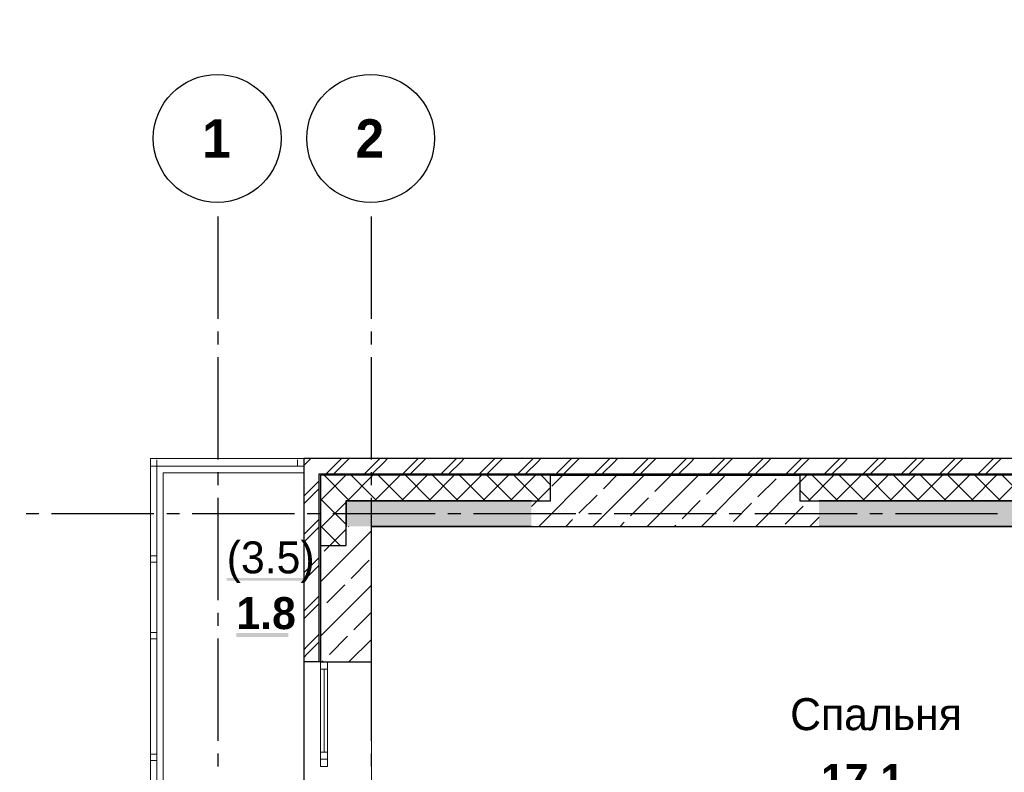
# Model space of a CAD drawing. Header units: millimetres. Extents: x 259029 to 2494469, y -731578 to -57567.
# Tile 203 of 252: x 459613 to 467315, y -547290 to -541405. Entities that reach past the tile are written whole.
import ezdxf
from ezdxf import colors
from ezdxf.entities.mleader import LeaderData, LeaderLine
from ezdxf.math import Vec2, Vec3

# ---------------------------------------------------------------- set-up
doc = ezdxf.new("R2010")
doc.units = ezdxf.units.MM
for name, color, linetype in [('PDF _Геометрия', 7, 'Continuous'), ('PDF _Сплошная заливка', 7, 'Continuous'), ('PDF _Текст', 7, 'Continuous')]:
    doc.layers.add(name, color=color, linetype=linetype)
for name, color, linetype, lineweight in [('Выноски', 20, 'Continuous', 20), ('РАЗРЕЗЫ', 10, 'Continuous', 60), ('Символы 0.20', 1, 'Continuous', 20)]:
    doc.layers.add(name, color=color, linetype=linetype, lineweight=lineweight)
doc.styles.add('PDF Century Gothic', font='GOTHIC.TTF')
doc.styles.add('PDF Century Gothic Bold', font='GOTHICB.TTF')
doc.styles.add('ГОСТ', font='GOST_Common.ttf')

# ---------------------------------------------------------------- blocks, each defined once
blk = doc.blocks.new('_None')
blk = doc.blocks.new('ааапп')
at = {"layer": 'Символы 0.20'}
ml = blk.add_multileader_mtext('Standard', dxfattribs=at)
ml.set_content('7(л.6)', color=256, style='ГОСТ')
ml.set_leader_properties(color=256, linetype='ByLayer', lineweight=-1)
ml.set_arrow_properties(name='NONE')
ml.build(insert=Vec2(0, 0))
ml.multileader.update_dxf_attribs({"text_left_attachment_type": 6, "text_right_attachment_type": 6, "dogleg_length": 0.25, "arrow_head_size": 200, "scale": 100})
ctx = ml.context
ctx.base_point, ctx.scale, ctx.char_height, ctx.arrow_head_size, ctx.landing_gap_size, ctx.plane_origin = Vec3(614110.1, -566038.8), 100, 250, 200, 25, Vec3(615324.2, -568173.2)
ctx.left_attachment, ctx.right_attachment = 6, 6
notes = []
notes.append((ctx, [(0, (1, 1, 0), (614085.1, -566038.8), (1, 0), 25, [(0, [(614013.3, -566718.2)], 0, [])])]))
ctx.mtext.insert, ctx.mtext.width, ctx.mtext.flow_direction = Vec3(614135.1, -565738.8), 792.21, 5
ml = blk.add_multileader_mtext('Standard', dxfattribs=at)
ml.set_content('9(л.9)', color=256, style='ГОСТ')
ml.set_leader_properties(color=256, linetype='ByLayer', lineweight=-1)
ml.set_arrow_properties(name='NONE')
ml.build(insert=Vec2(0, 0))
ml.multileader.update_dxf_attribs({"text_left_attachment_type": 6, "text_right_attachment_type": 6, "dogleg_length": 0.25, "arrow_head_size": 200, "scale": 100})
ctx = ml.context
ctx.base_point, ctx.scale, ctx.char_height, ctx.arrow_head_size, ctx.landing_gap_size, ctx.plane_origin = Vec3(612576, -566882.5), 100, 250, 200, 25, Vec3(613790.1, -569016.9)
ctx.left_attachment, ctx.right_attachment = 6, 6
notes.append((ctx, [(0, (1, 1, 0), (612551, -566882.5), (1, 0), 25, [(0, [(612479.2, -567561.9)], 0, [])])]))
ctx.mtext.insert, ctx.mtext.width, ctx.mtext.flow_direction = Vec3(612601, -566582.5), 792.21, 5
ml = blk.add_multileader_mtext('Standard', dxfattribs=at)
ml.set_content('9(л.9)', color=256, style='ГОСТ')
ml.set_leader_properties(color=256, linetype='ByLayer', lineweight=-1)
ml.set_arrow_properties(name='NONE')
ml.build(insert=Vec2(0, 0))
ml.multileader.update_dxf_attribs({"text_left_attachment_type": 6, "text_right_attachment_type": 6, "dogleg_length": 0.25, "arrow_head_size": 200, "scale": 100})
ctx = ml.context
ctx.base_point, ctx.scale, ctx.char_height, ctx.arrow_head_size, ctx.landing_gap_size, ctx.plane_origin = Vec3(613380, -569466.9), 100, 250, 200, 25, Vec3(611024.5, -571187.9)
ctx.left_attachment, ctx.right_attachment = 6, 6
notes.append((ctx, [(1, (1, 1, 0), (613355, -569466.9), (1, 0), 25, [(0, [(612832.1, -569802.7)], 0, [])])]))
ctx.mtext.insert, ctx.mtext.width, ctx.mtext.flow_direction = Vec3(613405, -569166.9), 792.21, 5
ml = blk.add_multileader_mtext('Standard', dxfattribs=at)
ml.set_content('по7(л.6)', color=256, style='ГОСТ')
ml.set_leader_properties(color=256, linetype='ByLayer', lineweight=-1)
ml.set_arrow_properties(name='NONE')
ml.build(insert=Vec2(0, 0))
ml.multileader.update_dxf_attribs({"text_left_attachment_type": 6, "text_right_attachment_type": 6, "dogleg_length": 0.25, "arrow_head_size": 200, "scale": 100})
ctx = ml.context
ctx.base_point, ctx.scale, ctx.char_height, ctx.arrow_head_size, ctx.landing_gap_size, ctx.plane_origin = Vec3(609782.7, -570717.4), 100, 250, 200, 25, Vec3(612513.4, -570395.2)
ctx.left_attachment, ctx.right_attachment = 6, 6
notes.append((ctx, [(1, (1, 1, 0), (610957.7, -570717.4), (-1, 0), 25, [(0, [(611147.2, -569654.4)], 0, [])])]))
ctx.mtext.insert, ctx.mtext.width, ctx.mtext.defined_height, ctx.mtext.flow_direction = Vec3(609807.7, -570417.4), 1094.387, 742.8, 5
ml = blk.add_multileader_mtext('Standard', dxfattribs=at)
ml.set_content('по 8 2(л.6)', color=256, style='ГОСТ')
ml.set_leader_properties(color=256, linetype='ByLayer', lineweight=-1)
ml.set_arrow_properties(name='NONE')
ml.build(insert=Vec2(0, 0))
ml.multileader.update_dxf_attribs({"text_left_attachment_type": 6, "text_right_attachment_type": 6, "dogleg_length": 0.25, "arrow_head_size": 200, "scale": 100})
ctx = ml.context
ctx.base_point, ctx.scale, ctx.char_height, ctx.arrow_head_size, ctx.landing_gap_size, ctx.plane_origin = Vec3(614087, -570266.1), 100, 250, 200, 25, Vec3(615301.2, -572400.6)
ctx.left_attachment, ctx.right_attachment = 6, 6
notes.append((ctx, [(0, (1, 1, 0), (614062, -570266.1), (1, 0), 25, [(0, [(613990.2, -570945.5)], 0, [])])]))
ctx.mtext.insert, ctx.mtext.width, ctx.mtext.flow_direction = Vec3(614112, -569966.1), 792.21, 5
ml = blk.add_multileader_mtext('Standard', dxfattribs=at)
ml.set_content('4(л.6)', color=256, style='ГОСТ')
ml.set_leader_properties(color=256, linetype='ByLayer', lineweight=-1)
ml.set_arrow_properties(name='NONE')
ml.build(insert=Vec2(0, 0))
ml.multileader.update_dxf_attribs({"text_left_attachment_type": 6, "text_right_attachment_type": 6, "dogleg_length": 0.25, "arrow_head_size": 200, "scale": 100})
ctx = ml.context
ctx.base_point, ctx.scale, ctx.char_height, ctx.arrow_head_size, ctx.landing_gap_size, ctx.plane_origin = Vec3(611257.3, -571855.8), 100, 250, 200, 25, Vec3(612471.5, -574008.5)
ctx.left_attachment, ctx.right_attachment = 6, 6
notes.append((ctx, [(0, (1, 1, 0), (611232.3, -571855.8), (1, 0), 25, [(0, [(611050.1, -572508.2)], 0, [])])]))
ctx.mtext.insert, ctx.mtext.width, ctx.mtext.defined_height, ctx.mtext.flow_direction = Vec3(611282.3, -571555.8), 1018.139, 759.8, 5
for ctx, leaders in notes:
    for number, flags, end, landing, length, lines in leaders:
        leader = LeaderData()
        leader.index, (leader.has_last_leader_line, leader.has_dogleg_vector, leader.attachment_direction) = number, flags
        leader.last_leader_point, leader.dogleg_vector, leader.dogleg_length = Vec3(end), Vec3(landing), length
        for number, points, colour, breaks in lines:
            line = LeaderLine()
            line.index, line.vertices, line.color, line.breaks = number, Vec3.list(points), colors.encode_raw_color(colour), breaks
            leader.lines.append(line)
        ctx.leaders.append(leader)

msp = doc.modelspace()

# ---------------------------------------------------------------- linework, layer by layer
at = {"layer": 'PDF _Геометрия', "lineweight": 25}
for points in [[(461165.7, -543744.4), (461165.7, -542944.4)], [(462365.7, -543744.4), (462365.7, -542944.4)], [(461165.7, -543944.4), (461165.7, -543844.4)], [(462365.7, -543944.4), (462365.7, -543844.4)], [(461165.7, -544844.4), (461165.7, -544044.4)], [(462365.7, -544844.4), (462365.7, -544044.4)], [(475595.7, -544837.5), (461835.7, -544837.5), (461835.7, -548137.5), (460635.7, -548137.5), (460635.7, -552917.5), (461965.7, -552917.5)], [(461862.7, -544864.4), (461889.5, -544837.5)], [(462009.6, -544957.5), (462129.6, -544837.5)], [(462069.5, -544957.5), (462189.6, -544837.5)], [(462309.6, -544957.5), (462429.5, -544837.5)], [(462462.7, -544864.4), (462489.6, -544837.5)], [(462609.6, -544957.5), (462729.6, -544837.5)], [(462669.5, -544957.5), (462789.6, -544837.5)], [(462909.6, -544957.5), (463029.5, -544837.5)], [(463062.7, -544864.4), (463089.5, -544837.5)], [(463209.6, -544957.5), (463329.6, -544837.5)], [(463269.5, -544957.5), (463389.6, -544837.5)], [(463509.6, -544957.5), (463629.5, -544837.5)], [(463662.7, -544864.4), (463689.6, -544837.5)], [(463809.6, -544957.5), (463929.6, -544837.5)], [(463869.5, -544957.5), (463989.6, -544837.5)], [(464109.6, -544957.5), (464229.5, -544837.5)], [(464262.7, -544864.4), (464289.6, -544837.5)], [(464409.6, -544957.5), (464529.6, -544837.5)], [(464469.5, -544957.5), (464589.6, -544837.5)], [(464709.6, -544957.5), (464829.5, -544837.5)], [(464862.7, -544864.4), (464889.5, -544837.5)], [(465009.6, -544957.5), (465129.6, -544837.5)], [(465069.5, -544957.5), (465189.6, -544837.5)], [(465309.6, -544957.5), (465429.5, -544837.5)], [(465462.7, -544864.4), (465489.6, -544837.5)], [(465609.6, -544957.5), (465729.6, -544837.5)], [(465669.5, -544957.5), (465789.6, -544837.5)], [(465909.6, -544957.5), (466029.5, -544837.5)], [(466062.7, -544864.4), (466089.5, -544837.5)], [(466209.6, -544957.5), (466329.6, -544837.5)], [(466269.5, -544957.5), (466389.6, -544837.5)], [(466509.6, -544957.5), (466629.5, -544837.5)], [(466662.7, -544864.4), (466689.5, -544837.5)], [(466809.6, -544957.5), (466929.6, -544837.5)], [(466869.5, -544957.5), (466989.6, -544837.5)], [(467109.6, -544957.5), (467229.5, -544837.5)], [(467262.7, -544864.4), (467289.6, -544837.5)], [(461835.7, -544891.3), (461862.7, -544864.4)], [(462369.6, -544957.5), (462462.7, -544864.4)], [(462969.6, -544957.5), (463062.7, -544864.4)], [(463569.6, -544957.5), (463662.7, -544864.4)], [(464169.6, -544957.5), (464262.7, -544864.4)], [(464769.6, -544957.5), (464862.7, -544864.4)], [(465369.6, -544957.5), (465462.7, -544864.4)], [(465969.6, -544957.5), (466062.7, -544864.4)], [(466569.6, -544957.5), (466662.7, -544864.4)], [(467169.6, -544957.5), (467262.7, -544864.4)], [(461165.7, -545044.4), (461165.7, -544944.4)], [(461922.7, -545044.4), (461955.7, -545011.3)], [(461955.7, -546427.7), (461955.7, -544957.5), (475475.7, -544957.5), (475475.7, -545727.5)], [(475465.7, -545517.5), (475465.7, -544967.5), (461965.7, -544967.5), (461965.7, -546427.7)], [(462365.7, -545044.4), (462365.7, -544944.4)], [(461835.7, -545131.3), (461862.7, -545104.4), (461922.7, -545044.4)], [(461835.7, -545191.3), (461862.7, -545164.4), (461955.7, -545071.3)], [(461165.7, -545944.4), (461165.7, -545144.4)], [(462365.7, -545944.4), (462365.7, -545144.4)], [(459662.7, -545267.5), (459762.7, -545267.5)], [(459862.7, -545267.5), (460662.7, -545267.5)], [(460762.7, -545267.5), (460862.7, -545267.5)], [(460962.7, -545267.5), (461762.7, -545267.5)], [(461835.7, -545431.3), (461862.7, -545404.4), (461955.7, -545311.3)], [(461862.7, -545267.5), (461962.7, -545267.5)], [(462062.7, -545267.5), (462862.7, -545267.5)], [(462962.7, -545267.5), (463062.7, -545267.5)], [(463162.7, -545267.5), (463962.7, -545267.5)], [(464062.7, -545267.5), (464162.7, -545267.5)], [(464262.7, -545267.5), (465062.7, -545267.5)], [(465162.7, -545267.5), (465262.7, -545267.5)], [(465362.7, -545267.5), (466162.7, -545267.5)], [(466262.7, -545267.5), (466362.7, -545267.5)], [(466462.7, -545267.5), (467262.7, -545267.5)], [(461835.7, -545491.3), (461862.7, -545464.4), (461955.7, -545371.3)], [(461922.7, -545644.4), (461955.7, -545611.3)], [(461835.7, -545731.3), (461862.7, -545704.4), (461922.7, -545644.4)], [(461835.7, -545791.3), (461862.7, -545764.4), (461955.7, -545671.3)], [(461862.7, -546004.4), (461955.7, -545911.3)], [(461835.7, -546091.3), (461862.7, -546064.4), (461955.7, -545971.3)], [(461835.7, -546031.3), (461862.7, -546004.4)], [(461165.7, -546144.4), (461165.7, -546044.4)], [(462365.7, -546144.4), (462365.7, -546044.4)], [(461165.7, -547044.4), (461165.7, -546244.4)], [(461835.7, -546331.3), (461862.7, -546304.4), (461922.7, -546244.4)], [(461922.7, -546244.4), (461955.7, -546211.3)], [(462365.7, -547044.4), (462365.7, -546244.4)], [(461835.7, -546391.3), (461862.7, -546364.4), (461955.7, -546271.3)], [(461965.7, -546427.7), (461835.7, -546427.7)], [(461165.7, -547244.4), (461165.7, -547144.4)], [(462365.7, -547244.4), (462365.7, -547144.4)]]:
    msp.add_lwpolyline(points, dxfattribs=at)
at = {"layer": 'PDF _Геометрия', "lineweight": 13}
for points in [[(460635.7, -548137.5), (460635.7, -544837.5), (461835.7, -544837.5)], [(460685.7, -544847.5), (460685.7, -544897.5), (460635.7, -544897.5)], [(461786.4, -544847.5), (461786.4, -544897.5)], [(461835.7, -544897.5), (460685.7, -544897.5), (460685.7, -548137.5)], [(461835.7, -544947.5), (460735.7, -544947.5), (460735.7, -548137.5)], [(461965.7, -545165.6), (462163.8, -544967.5)], [(462193.7, -545167.5), (461993.7, -544967.5)], [(462175.9, -545167.5), (462375.9, -544967.5)], [(462405.8, -545167.5), (462205.8, -544967.5)], [(462388.1, -545167.5), (462588.1, -544967.5)], [(462617.9, -545167.5), (462417.9, -544967.5)], [(462600.2, -545167.5), (462800.2, -544967.5)], [(462830.1, -545167.5), (462630.1, -544967.5)], [(462812.3, -545167.5), (463012.3, -544967.5)], [(463042.2, -545167.5), (462842.2, -544967.5)], [(463024.5, -545167.5), (463224.5, -544967.5)], [(463254.3, -545167.5), (463054.3, -544967.5)], [(463236.6, -545167.5), (463436.6, -544967.5)], [(463466.5, -545167.5), (463266.5, -544967.5)], [(463448.7, -545167.5), (463648.7, -544967.5)], [(463678.6, -545167.5), (463478.6, -544967.5)], [(463765.7, -545042.5), (463690.7, -544967.5)], [(465715.7, -545021.8), (465770, -544967.5)], [(465782.2, -545167.5), (465982.2, -544967.5)], [(466012, -545167.5), (465812, -544967.5)], [(465994.3, -545167.5), (466194.3, -544967.5)], [(466224.2, -545167.5), (466024.2, -544967.5)], [(466206.4, -545167.5), (466406.4, -544967.5)], [(466436.3, -545167.5), (466236.3, -544967.5)], [(466418.6, -545167.5), (466618.6, -544967.5)], [(466648.4, -545167.5), (466448.4, -544967.5)], [(466630.7, -545167.5), (466830.7, -544967.5)], [(466860.6, -545167.5), (466660.6, -544967.5)], [(466842.8, -545167.5), (467042.8, -544967.5)], [(467072.7, -545167.5), (466872.7, -544967.5)], [(467055, -545167.5), (467255, -544967.5)], [(467284.8, -545167.5), (467084.8, -544967.5)], [(467267.1, -545167.5), (467467.1, -544967.5)], [(467497, -545167.5), (467297, -544967.5)], [(463660.9, -545167.5), (463765.7, -545062.6)], [(465799.9, -545167.5), (465715.7, -545083.3)], [(462165.7, -545351.7), (461965.7, -545151.7)], [(461965.7, -545377.7), (462165.7, -545177.7)], [(462119.4, -545517.5), (461965.7, -545363.8)], [(462038.1, -545517.5), (462165.7, -545389.8)], [(460635.7, -545597.5), (460685.7, -545597.5)], [(460635.7, -545647.5), (460685.7, -545647.5)], [(460635.7, -546197.5), (460685.7, -546197.5)], [(460635.7, -546247.5), (460685.7, -546247.5)], [(462365.8, -547988), (462365.8, -547188), (462365.8, -546428)], [(461965.8, -546484), (461965.8, -547132)], [(461993.8, -546484), (461993.8, -547132)], [(462021.8, -546484), (462021.8, -547132)], [(460635.7, -547147.5), (460685.7, -547147.5)], [(460635.7, -547197.5), (460685.7, -547197.5)]]:
    msp.add_lwpolyline(points, dxfattribs=at)
at = {"layer": 'PDF _Геометрия', "color": 9, "lineweight": 25, "true_color": 0xc8c8a0}
for points in [[(463615.7, -545167.8), (463765.7, -545167.8), (463765.7, -544967.8)], [(463673, -545367.5), (464073, -544967.5)], [(463765.7, -544967.8), (465715.7, -544967.8), (465715.7, -545167.8), (465865.7, -545167.8)], [(463775.8, -545052.6), (463860.9, -544967.5)], [(464097.3, -545367.5), (464497.3, -544967.5)], [(464178.8, -545073.8), (464285.1, -544967.5)], [(464521.5, -545367.5), (464921.5, -544967.5)], [(464581.9, -545095), (464709.4, -544967.5)], [(464945.8, -545367.5), (465345.8, -544967.5)], [(464984.9, -545116.2), (465126.4, -544974.8)], [(465388, -545137.4), (465529.4, -544996)], [(465370, -545367.5), (465715.7, -545021.8)], [(463615.7, -545212.6), (463660.9, -545167.5)], [(463987.9, -545264.7), (464129.3, -545123.3)], [(464391, -545285.9), (464532.4, -545144.5)], [(464794, -545307.1), (464935.4, -545165.7)], [(465197.1, -545328.3), (465338.5, -545186.9)], [(465600.1, -545349.5), (465741.5, -545208.1)], [(463885.1, -545367.5), (463938.4, -545314.2)], [(465794.3, -545367.5), (465865.7, -545296.1)], [(461965.8, -545517.8), (462165.8, -545517.8), (462165.8, -545367.8)], [(462184.8, -545370.8), (462188.1, -545367.5)], [(462365.8, -546428), (462365.8, -545367.8)], [(463615.7, -545367.8), (465865.7, -545367.8)], [(464309.4, -545367.5), (464341.5, -545335.4)], [(464733.7, -545367.5), (464744.5, -545356.6)], [(461965.7, -545802), (462365.7, -545402)], [(461965.8, -545517.8), (461965.8, -546428)], [(461993.9, -545561.7), (462038.1, -545517.5)], [(462206, -545773.8), (462347.4, -545632.4)], [(461965.7, -546226.2), (462365.7, -545826.2)], [(462015.1, -545964.7), (462156.5, -545823.3)], [(462227.2, -546176.9), (462365.7, -546038.3)], [(462036.3, -546367.8), (462177.7, -546226.4)], [(462188.5, -546427.7), (462365.7, -546250.5)], [(462365.8, -546428), (462021.8, -546428), (461965.8, -546428)], [(461976.4, -546427.7), (461986.8, -546417.3)]]:
    msp.add_lwpolyline(points, dxfattribs=at)
at = {"layer": 'PDF _Геометрия', "lineweight": 35}
for points in [[(463615.7, -545167.8), (462165.8, -545167.8), (462165.8, -545367.8)], [(467665.7, -545167.8), (465865.7, -545167.8)], [(462365.8, -545367.8), (463615.7, -545367.8)], [(465865.7, -545367.8), (467665.7, -545367.8)]]:
    msp.add_lwpolyline(points, dxfattribs=at)
at = {"layer": 'PDF _Геометрия', "lineweight": 13}
for points in [[(462021.8, -546428), (462021.8, -546484), (461965.8, -546484), (461965.8, -546428)], [(462021.8, -547188), (462021.8, -547132), (461965.8, -547132), (461965.8, -547188)], [(462021.7, -547243.7), (462021.7, -547187.7), (461965.7, -547187.7), (461965.7, -547243.7)]]:
    msp.add_lwpolyline(points, close=True, dxfattribs=at)
at = {"layer": 'PDF _Геометрия', "lineweight": 25}
for centre in [(461158, -542333.1), (462358, -542333.1)]:
    msp.add_circle(centre, 500, dxfattribs=at)
at = {"layer": 'PDF _Сплошная заливка', "color": 7, "lineweight": 25, "true_color": 0xf1f1f1, "transparency": 33554559}
for points in [[(462165.7, -545367.5), (463615.7, -545367.5), (462165.7, -545167.5), (463615.7, -545167.5)], [(465865.7, -545367.5), (467665.7, -545367.5), (465865.7, -545167.5), (467665.7, -545167.5)]]:
    msp.add_solid(points, dxfattribs=at)
at = {"layer": 'PDF _Сплошная заливка', "lineweight": 25, "transparency": 33554559}
for points in [[(461232.4, -545791.8), (461848.2, -545791.8), (461232.4, -545771.1), (461848.2, -545771.1)], [(461308.4, -546231.4), (461714.5, -546231.4), (461308.4, -546200.1), (461714.5, -546200.1)]]:
    msp.add_solid(points, dxfattribs=at)

# ---------------------------------------------------------------- texts
at = {"layer": 'PDF _Текст', "attachment_point": 7}
for s, insert, char_height, style in [('2', (462240.6, -542483.4), 300, 'PDF Century Gothic Bold'), ('1', (461040.6, -542483.4), 300, 'PDF Century Gothic Bold'), ('(3.5)', (461232.4, -545809.7), 250, 'PDF Century Gothic'), ('1.8', (461308.4, -546174.1), 250, 'PDF Century Gothic Bold'), ('Спальня', (465639.7, -546964.1), 250, 'PDF Century Gothic'), ('17.1', (465881, -547474.1), 250, 'PDF Century Gothic Bold')]:
    msp.add_mtext(s, dxfattribs=dict(at, insert=insert, char_height=char_height, style=style))
at = {"layer": 'Выноски'}
note = msp.add_mtext_static_columns([''] * 2, width=18604.939, gutter_width=10240.1, height=0, dxfattribs=dict(at, insert=(295601.8, -509833), char_height=250, attachment_point=1, style='ГОСТ'))
for column, words in zip([note] + note.columns.linked_columns, ['\\pi8790.91665;Общие указания:\\P\\pi570.45,l346.2,t2000;1.^IСтроительство здания должно производиться в соответствии с проектом производства работ (ППР). при {\\H1.66663x; }\\P\\pi0,t346.2;отсутствии проекта ППР в производство строительно-монтажных работ запрещается. {\\H1.18896x; }\\P\\pi570.45,t2000;2.^IМонтаж сборных конструкций вести в соответствии с требованиями СП 70.13330.2012 "Несущие и {\\H1.54818x; }\\P\\pi0,t346.2;ограждающие конструкции "(акт.ред. СНиП 3.03.01-87*).{\\H1.62844x;\\C0; \\H0.61408x;\\P\\pi570.45,t2000;}3.^IВсе сварные работы следует вести в соответствии с ГОСТ 5264-80* "Ручная дуговая сварка.Соединения {\\H1.20169x; }\\P\\pi0,t346.2;сварные" и  ГОСТ 14098-2014 "Соединения сварные арматуры и закладных деталей железобетонных конструкций". {\\H1.54394x; }\\PСварку вести электродами типа Э42А. {\\H1.42985x;\\C0; \\H0.69937x;\\P\\pi570.45,t2000;}4.^IВсе металлические конструкции окрасить эмалью ПФ-1189 по ГОСТ 6465-79 в два слоя. Эмаль наносить на {\\H1.46788x; }\\P\\pi0,t346.2;грунтовку ГФ-021 по ГОСТ 25129-82 (первый слой - на заводе-изготовителе, второй слой - на монтаже).{\\H1.65521x;\\C0; \\H0.60415x;\\P\\pi10052.46968,l0,tz;\\H1.55946x; \\H0.64125x;\\P\\H1.64685x; \\H0.60722x;\\P\\pi812.5,l41.6675;\\H1.23852x; \\H0.80742x;\\P}', '']):
    column.text = words

# ---------------------------------------------------------------- next in the draw order: block references
at = {"layer": 'РАЗРЕЗЫ', "color": 2, "lineweight": -2, "rotation": 45.00000000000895}
msp.add_blockref('ааапп', (-370061.8, -617495.3), dxfattribs=at)

# ---------------------------------------------------------------- next in the draw order: leaders
at = {"layer": 'Символы 0.20'}
ml = msp.add_multileader_mtext('Standard', dxfattribs=at)
ml.set_content('3(л.6)', color=256, style='ГОСТ')
ml.set_leader_properties(color=256, linetype='ByLayer', lineweight=-1)
ml.set_arrow_properties(name='NONE')
ml.build(insert=Vec2(0, 0))
ml.multileader.update_dxf_attribs({"text_left_attachment_type": 6, "text_right_attachment_type": 6, "dogleg_length": 0.25, "arrow_head_size": 200, "scale": 100})
ctx = ml.context
ctx.base_point, ctx.scale, ctx.char_height, ctx.arrow_head_size, ctx.landing_gap_size, ctx.plane_origin = Vec3(356877.5, -543027), 100, 250, 200, 25, Vec3(357361.8, -543328.8)
ctx.left_attachment, ctx.right_attachment = 6, 6
notes = []
notes.append((ctx, [(0, (1, 1, 0), (356852.5, -543027), (1, 0), 25, [(0, [(356178.7, -542439)], 0, [])])]))
ctx.mtext.insert, ctx.mtext.width, ctx.mtext.defined_height, ctx.mtext.flow_direction = Vec3(356902.5, -542727), 1094.387, 742.8, 5
ml = msp.add_multileader_mtext('Standard', dxfattribs=at)
ml.set_content('2(л.6)', color=256, style='ГОСТ')
ml.set_leader_properties(color=256, linetype='ByLayer', lineweight=-1)
ml.set_arrow_properties(name='NONE')
ml.build(insert=Vec2(0, 0))
ml.multileader.update_dxf_attribs({"text_left_attachment_type": 6, "text_right_attachment_type": 6, "dogleg_length": 0.25, "arrow_head_size": 200, "scale": 100})
ctx = ml.context
ctx.base_point, ctx.scale, ctx.char_height, ctx.arrow_head_size, ctx.landing_gap_size, ctx.plane_origin = Vec3(373876.8, -543331.4), 100, 250, 200, 25, Vec3(376206.2, -543268.4)
ctx.left_attachment, ctx.right_attachment = 6, 6
notes.append((ctx, [(1, (1, 1, 0), (374701.8, -543331.4), (-1, 0), 25, [(0, [(374690.3, -542556.8)], 0, [])])]))
ctx.mtext.insert, ctx.mtext.width, ctx.mtext.defined_height, ctx.mtext.flow_direction = Vec3(373901.8, -543031.4), 1094.387, 742.8, 5
ml = msp.add_multileader_mtext('Standard', dxfattribs=at)
ml.set_content('4(л.6)', color=256, style='ГОСТ')
ml.set_leader_properties(color=256, linetype='ByLayer', lineweight=-1)
ml.set_arrow_properties(name='NONE')
ml.build(insert=Vec2(0, 0))
ml.multileader.update_dxf_attribs({"text_left_attachment_type": 6, "text_right_attachment_type": 6, "dogleg_length": 0.25, "arrow_head_size": 200, "scale": 100})
ctx = ml.context
ctx.base_point, ctx.scale, ctx.char_height, ctx.arrow_head_size, ctx.landing_gap_size, ctx.plane_origin = Vec3(373715.2, -544514.2), 100, 250, 200, 25, Vec3(376206.2, -546798.4)
ctx.left_attachment, ctx.right_attachment = 6, 6
notes.append((ctx, [(1, (1, 1, 0), (374565.2, -544514.2), (-1, 0), 25, [(0, [(374723, -545288.1)], 0, [])])]))
ctx.mtext.insert, ctx.mtext.width, ctx.mtext.defined_height, ctx.mtext.flow_direction = Vec3(373740.2, -544214.2), 1094.387, 742.8, 5
ml = msp.add_multileader_mtext('Standard', dxfattribs=at)
ml.set_content('3(л.6)', color=256, style='ГОСТ')
ml.set_leader_properties(color=256, linetype='ByLayer', lineweight=-1)
ml.set_arrow_properties(name='NONE')
ml.build(insert=Vec2(0, 0))
ml.multileader.update_dxf_attribs({"text_left_attachment_type": 6, "text_right_attachment_type": 6, "dogleg_length": 0.25, "arrow_head_size": 200, "scale": 100})
ctx = ml.context
ctx.base_point, ctx.scale, ctx.char_height, ctx.arrow_head_size, ctx.landing_gap_size, ctx.plane_origin = Vec3(356758.6, -546329.5), 100, 250, 200, 25, Vec3(357242.9, -546631.3)
ctx.left_attachment, ctx.right_attachment = 6, 6
notes.append((ctx, [(0, (1, 1, 0), (356733.6, -546329.5), (1, 0), 25, [(0, [(356059.8, -545741.6)], 0, [])])]))
ctx.mtext.insert, ctx.mtext.width, ctx.mtext.defined_height, ctx.mtext.flow_direction = Vec3(356783.6, -546029.5), 1094.387, 742.8, 5
for ctx, leaders in notes:
    for number, flags, end, landing, length, lines in leaders:
        leader = LeaderData()
        leader.index, (leader.has_last_leader_line, leader.has_dogleg_vector, leader.attachment_direction) = number, flags
        leader.last_leader_point, leader.dogleg_vector, leader.dogleg_length = Vec3(end), Vec3(landing), length
        for number, points, colour, breaks in lines:
            line = LeaderLine()
            line.index, line.vertices, line.color, line.breaks = number, Vec3.list(points), colors.encode_raw_color(colour), breaks
            leader.lines.append(line)
        ctx.leaders.append(leader)

doc.saveas('drawing.dxf')
